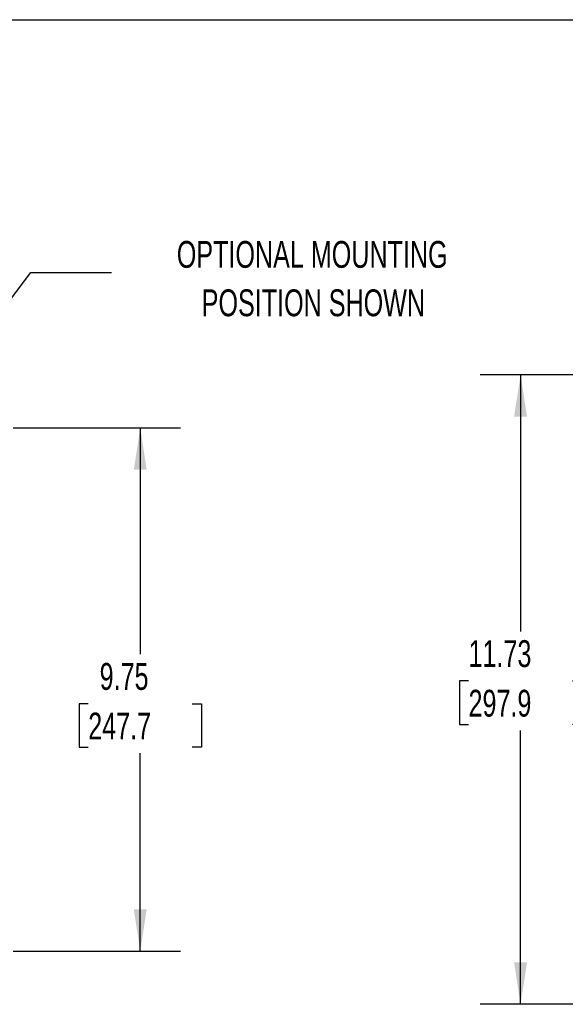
# Model space of a CAD drawing. Header units: inches. Extents: x 1.5 to 64.5, y 1.5 to 49.5.
# Tile 22 of 27: x 21.3 to 31.5, y 31.2 to 49.5. Entities that reach past the tile are written whole.
import ezdxf

# ---------------------------------------------------------------- set-up
doc = ezdxf.new("R2010")
doc.units = ezdxf.units.IN
doc.header["$LTSCALE"] = 6
doc.header["$MEASUREMENT"] = 0
doc.layers.add('DIMENSIONS', color=140, linetype='Continuous', lineweight=25)
doc.layers.add('TEXT', color=140, linetype='Continuous', lineweight=25)
doc.styles.add('SLDTEXTSTYLE0', font='TXT', dxfattribs={"width": 0.7})
doc.dimstyles.new('SLDDIMSTYLE0', dxfattribs={"dimtxt": 0.509766, "dimasz": 0.78, "dimexe": 0, "dimexo": 0.0625, "dimgap": 0.127441, "dimtad": 0, "dimtih": 1, "dimtoh": 1, "dimrnd": 1e-09, "dimzin": 12, "dimdsep": 46, "dimtxsty": 'SLDTEXTSTYLE0', "dimsah": 1, "dimcen": 0.09, "dimadec": 0, "dimazin": 3, "dimtfac": 1, "dimtofl": 0, "dimtmove": 0, "dimatfit": 3, "dimfxl": 0, "dimfrac": 2, "dimtolj": 1, "dimtzin": 12, "dimarcsym": 0})
doc.dimstyles.new('SLDDIMSTYLE2', dxfattribs={"dimtxt": 0.18, "dimasz": 0.78, "dimexe": 0, "dimexo": 0.0625, "dimgap": 0, "dimtad": 0, "dimtih": 1, "dimtoh": 1, "dimdec": 0, "dimrnd": 1e-09, "dimzin": 0, "dimdsep": 46, "dimtxsty": 'Standard', "dimsah": 1, "dimcen": 0.09, "dimadec": 0, "dimazin": 0, "dimtfac": 0.78, "dimtdec": 0, "dimtofl": 0, "dimtmove": 0, "dimatfit": 3, "dimfxl": 0, "dimfrac": 2, "dimtolj": 1, "dimtzin": 0, "dimarcsym": 0})

# ---------------------------------------------------------------- blocks, each defined once
blk = doc.blocks.new('_D_4')
at = {"layer": 'DIMENSIONS'}
for p, q in [((21.184, 41.893), (24.302, 41.893)), ((23.552, 41.893), (23.552, 37.679)), ((22.583, 36.755), (22.411, 36.755)), ((22.411, 36.755), (22.411, 35.945)), ((24.521, 36.755), (24.693, 36.755)), ((24.693, 36.755), (24.693, 35.945)), ((22.411, 35.945), (22.583, 35.945)), ((23.552, 32.143), (23.552, 35.831)), ((24.693, 35.945), (24.521, 35.945)), ((21.184, 32.143), (24.302, 32.143))]:
    blk.add_line(p, q, dxfattribs=at)
for points in [[(23.552, 41.893), (23.432, 41.113), (23.672, 41.113)], [(23.552, 32.143), (23.672, 32.923), (23.432, 32.923)]]:
    blk.add_solid(points, dxfattribs=at)
at = {"layer": 'DIMENSIONS', "char_height": 0.5, "attachment_point": 1, "style": 'SLDTEXTSTYLE0'}
for s, insert in [('9.75', (22.795, 37.513)), ('247.7', (22.583, 36.589))]:
    blk.add_mtext(s, dxfattribs=dict(at, insert=insert))
blk = doc.blocks.new('SW_NOTE_0_7')
at = {"layer": 'TEXT', "color": 0, "char_height": 0.5, "attachment_point": 2, "style": 'SLDTEXTSTYLE0'}
for s, insert in [('OPTIONAL MOUNTING', (3.741, 0.586)), ('POSITION SHOWN', (3.763, -0.316))]:
    blk.add_mtext(s, dxfattribs=dict(at, insert=insert))
blk = doc.blocks.new('_D_8')
at = {"layer": 'DIMENSIONS'}
for p, q in [((37.672, 42.884), (29.887, 42.884)), ((30.637, 42.884), (30.637, 38.103)), ((29.667, 37.179), (29.496, 37.179)), ((29.496, 37.179), (29.496, 36.369)), ((31.606, 37.179), (31.778, 37.179)), ((31.778, 37.179), (31.778, 36.369)), ((29.496, 36.369), (29.667, 36.369)), ((31.778, 36.369), (31.606, 36.369)), ((30.637, 31.154), (30.637, 36.255)), ((38.262, 31.154), (29.887, 31.154))]:
    blk.add_line(p, q, dxfattribs=at)
for points in [[(30.637, 42.884), (30.517, 42.104), (30.757, 42.104)], [(30.637, 31.154), (30.757, 31.934), (30.517, 31.934)]]:
    blk.add_solid(points, dxfattribs=at)
at = {"layer": 'DIMENSIONS', "char_height": 0.5, "attachment_point": 1, "style": 'SLDTEXTSTYLE0'}
for s, insert in [('11.73', (29.667, 37.938)), ('297.9', (29.667, 37.014))]:
    blk.add_mtext(s, dxfattribs=dict(at, insert=insert))

msp = doc.modelspace()

# ---------------------------------------------------------------- linework, layer by layer
at = {"layer": 'TEXT'}
msp.add_line((1.5, 49.5), (64.5, 49.5), dxfattribs=at)

# ---------------------------------------------------------------- block references
msp.add_blockref('SW_NOTE_0_7', (23.014, 44.791), dxfattribs=at)

# ---------------------------------------------------------------- dimensions: what is measured, and where the dimension line sits
at = {"layer": 'DIMENSIONS'}
for base, p1, p2, picture, middle in [((30.637, 31.154), (37.972, 42.884), (38.562, 31.154), '_D_8', (30.637, 37.179)), ((23.552, 32.143), (20.884, 41.893), (20.884, 32.143), '_D_4', (23.552, 36.755))]:
    dim = msp.add_linear_dim(base=base, p1=p1, p2=p2, angle=90, dimstyle='SLDDIMSTYLE0', dxfattribs=at)
    dim.commit()
    dim.dimension.update_dxf_attribs({"geometry": picture, "text_midpoint": middle, "dimtype": 160})

# ---------------------------------------------------------------- leaders
at = {"layer": 'TEXT'}
msp.add_leader([(19.674, 42.354), (21.514, 44.791), (23.014, 44.791)], dimstyle='SLDDIMSTYLE2', dxfattribs=at)

doc.saveas('drawing.dxf')
